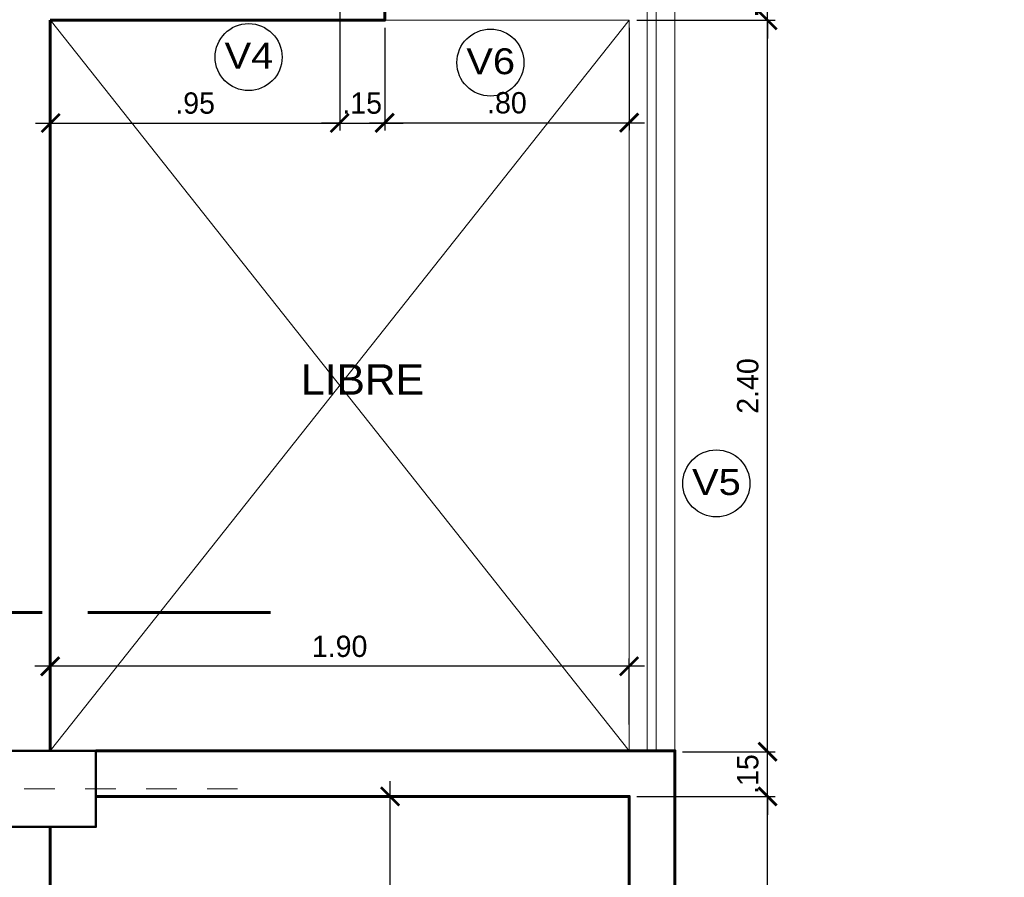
# Model space of a CAD drawing. Header units: metres. Extents: x -13 to 533, y -25 to 219.
# Tile 26 of 99: x 14.48 to 17.71, y 3.28 to 6.1. Entities that reach past the tile are written whole.
import ezdxf

# ---------------------------------------------------------------- set-up
doc = ezdxf.new("R2010")
doc.units = ezdxf.units.M
doc.linetypes.add('ACAD_ISO10W100', pattern=[18, 12, -3, 0, -3])
doc.linetypes.add('DASHDOT', pattern=[1, 0.5, -0.25, 0, -0.25])
for name, color, linetype, lineweight in [('COLUMNAS', 5, 'Continuous', 80), ('CORTES', 252, 'Continuous', 25), ('COTAS', 4, 'Continuous', 13), ('EJES', 251, 'Continuous', 20), ('Pluma 0.2', 252, 'Continuous', 20), ('PLUMA 0.8', 1, 'Continuous', 60)]:
    doc.layers.add(name, color=color, linetype=linetype, lineweight=lineweight)
doc.styles.add('STYLE1', font='arial.ttf', dxfattribs={"height": 0.3})
doc.styles.add('TEXTOCENT', font='GOTHIC.TTF')
doc.styles.add('TXTSHX', font='arial.ttf', dxfattribs={"height": 0.1})
doc.dimstyles.new('PLANTA50', dxfattribs={"dimscale": 0.5, "dimtxt": 0.2, "dimasz": 0.15, "dimexe": 0.1, "dimexo": 0.1, "dimgap": 0.1, "dimtad": 2, "dimzin": 7, "dimdsep": 46, "dimtxsty": 'TEXTOCENT', "dimblk": 'ARCHTICK', "dimcen": 0.2, "dimdle": 0.1, "dimclrd": 8, "dimclre": 8, "dimclrt": 256, "dimaunit": 1, "dimadec": 0, "dimazin": 0, "dimtfac": 1, "dimtix": 1, "dimtmove": 2, "dimatfit": 3, "dimldrblk": 'ARCHTICK', "dimfxl": 1, "dimtolj": 1, "dimtzin": 0, "dimarcsym": 0})

# ---------------------------------------------------------------- blocks, each defined once
blk = doc.blocks.new('_ARCHTICK')
at = {"color": 0, "linetype": 'ByBlock', "const_width": 0.15}
blk.add_lwpolyline([(-0.5, -0.5), (0.5, 0.5)], dxfattribs=at)
blk = doc.blocks.new('*D221')
at = {"layer": 'COTAS', "color": 251, "linetype": 'Continuous', "lineweight": -2, "transparency": 16777216}
for p, q in [((15.6954, 2.6), (15.6954, 3.6)), ((15.9511, 3.55), (15.6704, 3.55)), ((15.9511, 2.65), (15.6704, 2.65))]:
    blk.add_line(p, q, dxfattribs=at)
at = {"layer": 'Defpoints', "color": 0, "linetype": 'Continuous', "lineweight": 5, "transparency": 16777216}
for p in [(15.6954, 3.55), (15.9761, 3.55), (15.9761, 2.65)]:
    blk.add_point(p, dxfattribs=at)
at = {"layer": 'COTAS', "color": 251, "linetype": 'Continuous', "lineweight": -2, "transparency": 16777216, "xscale": 0.06, "yscale": 0.06, "zscale": 0.06}
for p, rotation in [((15.6954, 3.55), 90), ((15.6954, 2.65), 270)]:
    blk.add_blockref('_ARCHTICK', p, dxfattribs=dict(at, rotation=rotation))
at = {"layer": 'COTAS', "color": 2, "linetype": 'Continuous', "lineweight": 5, "transparency": 16777216, "insert": (15.6304, 3.1), "char_height": 0.07, "attachment_point": 5, "rotation": 90}
blk.add_mtext('\\A1;.90', dxfattribs=at)
blk = doc.blocks.new('A$C7ABB6997')
at = {"layer": 'EJES', "color": 250, "linetype": 'DASHDOT', "ltscale": 0.01}
blk.add_line((0.22, 0.6), (0.22, 2.75), dxfattribs=at)
at = {"layer": 'EJES', "color": 250, "lineweight": 40}
blk.add_circle((0.22, 2.97), 0.22, dxfattribs=at)
blk = doc.blocks.new('*D269')
at = {"layer": 'COTAS', "color": 251, "linetype": 'Continuous', "lineweight": -2, "transparency": 16777216}
for p, q in [((16.5297, 3.9773), (14.53, 3.9773)), ((14.58, 3.7832), (14.58, 4.0023)), ((16.4797, 3.7856), (16.4797, 4.0023))]:
    blk.add_line(p, q, dxfattribs=at)
at = {"layer": 'Defpoints', "color": 0, "linetype": 'Continuous', "lineweight": 5, "transparency": 16777216}
for p in [(14.58, 3.9773), (14.58, 3.7582), (16.4797, 3.7606)]:
    blk.add_point(p, dxfattribs=at)
at = {"layer": 'COTAS', "color": 251, "linetype": 'Continuous', "lineweight": -2, "transparency": 16777216, "xscale": 0.06, "yscale": 0.06, "zscale": 0.06, "rotation": 180}
blk.add_blockref('_ARCHTICK', (14.58, 3.9773), dxfattribs=at)
at = {"layer": 'COTAS', "color": 251, "linetype": 'Continuous', "lineweight": -2, "transparency": 16777216, "xscale": 0.06, "yscale": 0.06, "zscale": 0.06}
blk.add_blockref('_ARCHTICK', (16.4797, 3.9773), dxfattribs=at)
at = {"layer": 'COTAS', "color": 2, "linetype": 'Continuous', "lineweight": 5, "transparency": 16777216, "insert": (15.5299, 4.0423), "char_height": 0.07, "attachment_point": 5}
blk.add_mtext('\\A1;1.90', dxfattribs=at)
blk = doc.blocks.new('*D287')
at = {"layer": 'COTAS', "color": 251, "linetype": 'Continuous', "lineweight": -2, "transparency": 16777216}
for p, q in [((16.9343, 1.2), (16.9343, 3.6)), ((16.505, 3.55), (16.9593, 3.55)), ((16.655, 1.25), (16.9593, 1.25))]:
    blk.add_line(p, q, dxfattribs=at)
at = {"layer": 'Defpoints', "color": 0, "linetype": 'Continuous', "lineweight": 5, "transparency": 16777216}
for p in [(16.48, 3.55), (16.9343, 3.55), (16.63, 1.25)]:
    blk.add_point(p, dxfattribs=at)
at = {"layer": 'COTAS', "color": 251, "linetype": 'Continuous', "lineweight": -2, "transparency": 16777216, "xscale": 0.06, "yscale": 0.06, "zscale": 0.06}
for p, rotation in [((16.9343, 3.55), 90), ((16.9343, 1.25), 270)]:
    blk.add_blockref('_ARCHTICK', p, dxfattribs=dict(at, rotation=rotation))
at = {"layer": 'COTAS', "color": 2, "linetype": 'Continuous', "lineweight": 5, "transparency": 16777216, "insert": (16.8693, 2.4), "char_height": 0.07, "attachment_point": 5, "rotation": 90}
blk.add_mtext('\\A1;2.30', dxfattribs=at)
blk = doc.blocks.new('*D288')
at = {"layer": 'COTAS', "color": 251, "linetype": 'Continuous', "lineweight": -2, "transparency": 16777216}
for p, q in [((16.9343, 3.6967), (16.9343, 3.7567)), ((16.6547, 3.6967), (16.9593, 3.6967)), ((16.9343, 3.55), (16.9343, 3.6967)), ((16.505, 3.55), (16.9593, 3.55)), ((16.9343, 3.55), (16.9343, 3.49))]:
    blk.add_line(p, q, dxfattribs=at)
at = {"layer": 'Defpoints', "color": 0, "linetype": 'Continuous', "lineweight": 5, "transparency": 16777216}
for p in [(16.6297, 3.6967), (16.9343, 3.6967), (16.48, 3.55)]:
    blk.add_point(p, dxfattribs=at)
at = {"layer": 'COTAS', "color": 251, "linetype": 'Continuous', "lineweight": -2, "transparency": 16777216, "xscale": 0.06, "yscale": 0.06, "zscale": 0.06}
for p, rotation in [((16.9343, 3.6967), 270), ((16.9343, 3.55), 90)]:
    blk.add_blockref('_ARCHTICK', p, dxfattribs=dict(at, rotation=rotation))
at = {"layer": 'COTAS', "color": 2, "linetype": 'Continuous', "lineweight": 5, "transparency": 16777216, "insert": (16.8693, 3.6234), "char_height": 0.07, "attachment_point": 5, "rotation": 90}
blk.add_mtext('\\A1;.15', dxfattribs=at)
blk = doc.blocks.new('*D289')
at = {"layer": 'COTAS', "color": 251, "linetype": 'Continuous', "lineweight": -2, "transparency": 16777216}
for p, q in [((16.9343, 3.6467), (16.9343, 6.1481)), ((16.5047, 6.0981), (16.9593, 6.0981)), ((16.6547, 3.6967), (16.9593, 3.6967))]:
    blk.add_line(p, q, dxfattribs=at)
at = {"layer": 'Defpoints', "color": 0, "linetype": 'Continuous', "lineweight": 5, "transparency": 16777216}
for p in [(16.4797, 6.0981), (16.9343, 6.0981), (16.6297, 3.6967)]:
    blk.add_point(p, dxfattribs=at)
at = {"layer": 'COTAS', "color": 251, "linetype": 'Continuous', "lineweight": -2, "transparency": 16777216, "xscale": 0.06, "yscale": 0.06, "zscale": 0.06}
for p, rotation in [((16.9343, 6.0981), 90), ((16.9343, 3.6967), 270)]:
    blk.add_blockref('_ARCHTICK', p, dxfattribs=dict(at, rotation=rotation))
at = {"layer": 'COTAS', "color": 2, "linetype": 'Continuous', "lineweight": 5, "transparency": 16777216, "insert": (16.8693, 4.8974), "char_height": 0.07, "attachment_point": 5, "rotation": 90}
blk.add_mtext('\\A1;2.40', dxfattribs=at)
blk = doc.blocks.new('*D290')
at = {"layer": 'COTAS', "color": 251, "linetype": 'Continuous', "lineweight": -2, "transparency": 16777216}
for p, q in [((16.9343, 6.2467), (16.9343, 6.3067)), ((16.6547, 6.2467), (16.9593, 6.2467)), ((16.9343, 6.0981), (16.9343, 6.2467)), ((16.5047, 6.0981), (16.9593, 6.0981)), ((16.9343, 6.0981), (16.9343, 6.0381))]:
    blk.add_line(p, q, dxfattribs=at)
at = {"layer": 'Defpoints', "color": 0, "linetype": 'Continuous', "lineweight": 5, "transparency": 16777216}
for p in [(16.6297, 6.2467), (16.9343, 6.2467), (16.4797, 6.0981)]:
    blk.add_point(p, dxfattribs=at)
at = {"layer": 'COTAS', "color": 251, "linetype": 'Continuous', "lineweight": -2, "transparency": 16777216, "xscale": 0.06, "yscale": 0.06, "zscale": 0.06}
for p, rotation in [((16.9343, 6.2467), 270), ((16.9343, 6.0981), 90)]:
    blk.add_blockref('_ARCHTICK', p, dxfattribs=dict(at, rotation=rotation))
at = {"layer": 'COTAS', "color": 2, "linetype": 'Continuous', "lineweight": 5, "transparency": 16777216, "insert": (16.8693, 6.1724), "char_height": 0.07, "attachment_point": 5, "rotation": 90}
blk.add_mtext('\\A1;.15', dxfattribs=at)
blk = doc.blocks.new('*D320')
at = {"layer": 'COTAS', "color": 251, "linetype": 'Continuous', "lineweight": -2, "transparency": 16777216}
for p, q in [((16.63, 3.4214), (16.63, 2.9821)), ((20.28, 3.4214), (20.28, 2.9821)), ((16.58, 3.0071), (20.33, 3.0071))]:
    blk.add_line(p, q, dxfattribs=at)
at = {"layer": 'Defpoints', "color": 0, "linetype": 'Continuous', "lineweight": 5, "transparency": 16777216}
for p in [(16.63, 3.4464), (20.28, 3.4464), (20.28, 3.0071)]:
    blk.add_point(p, dxfattribs=at)
at = {"layer": 'COTAS', "color": 251, "linetype": 'Continuous', "lineweight": -2, "transparency": 16777216, "xscale": 0.06, "yscale": 0.06, "zscale": 0.06, "rotation": 180}
blk.add_blockref('_ARCHTICK', (16.63, 3.0071), dxfattribs=at)
at = {"layer": 'COTAS', "color": 251, "linetype": 'Continuous', "lineweight": -2, "transparency": 16777216, "xscale": 0.06, "yscale": 0.06, "zscale": 0.06}
blk.add_blockref('_ARCHTICK', (20.28, 3.0071), dxfattribs=at)
at = {"layer": 'COTAS', "color": 2, "linetype": 'Continuous', "lineweight": 5, "transparency": 16777216, "insert": (18.455, 3.0721), "char_height": 0.07, "attachment_point": 5}
blk.add_mtext('\\A1;3.65', dxfattribs=at)
blk = doc.blocks.new('*D321')
at = {"layer": 'COTAS', "color": 251, "linetype": 'Continuous', "lineweight": -2, "transparency": 16777216}
for p, q in [((15.53, 6.225), (15.53, 5.7358)), ((14.5815, 6.0731), (14.5815, 5.7358)), ((14.5315, 5.7608), (15.58, 5.7608))]:
    blk.add_line(p, q, dxfattribs=at)
at = {"layer": 'Defpoints', "color": 0, "linetype": 'Continuous', "lineweight": 5, "transparency": 16777216}
for p in [(15.53, 6.25), (14.5815, 6.0981), (15.53, 5.7608)]:
    blk.add_point(p, dxfattribs=at)
at = {"layer": 'COTAS', "color": 251, "linetype": 'Continuous', "lineweight": -2, "transparency": 16777216, "xscale": 0.06, "yscale": 0.06, "zscale": 0.06, "rotation": 180}
blk.add_blockref('_ARCHTICK', (14.5815, 5.7608), dxfattribs=at)
at = {"layer": 'COTAS', "color": 251, "linetype": 'Continuous', "lineweight": -2, "transparency": 16777216, "xscale": 0.06, "yscale": 0.06, "zscale": 0.06}
blk.add_blockref('_ARCHTICK', (15.53, 5.7608), dxfattribs=at)
at = {"layer": 'COTAS', "color": 2, "linetype": 'Continuous', "lineweight": 5, "transparency": 16777216, "insert": (15.0557, 5.8258), "char_height": 0.07, "attachment_point": 5}
blk.add_mtext('\\A1;.95', dxfattribs=at)
blk = doc.blocks.new('*D322')
at = {"layer": 'COTAS', "color": 251, "linetype": 'Continuous', "lineweight": -2, "transparency": 16777216}
for p, q in [((15.53, 6.225), (15.53, 5.7358)), ((15.6778, 6.0731), (15.6778, 5.7358)), ((15.53, 5.7608), (15.47, 5.7608)), ((15.53, 5.7608), (15.6778, 5.7608)), ((15.6778, 5.7608), (15.7378, 5.7608))]:
    blk.add_line(p, q, dxfattribs=at)
at = {"layer": 'Defpoints', "color": 0, "linetype": 'Continuous', "lineweight": 5, "transparency": 16777216}
for p in [(15.53, 6.25), (15.6778, 6.0981), (15.6778, 5.7608)]:
    blk.add_point(p, dxfattribs=at)
at = {"layer": 'COTAS', "color": 251, "linetype": 'Continuous', "lineweight": -2, "transparency": 16777216, "xscale": 0.06, "yscale": 0.06, "zscale": 0.06}
blk.add_blockref('_ARCHTICK', (15.53, 5.7608), dxfattribs=at)
at = {"layer": 'COTAS', "color": 251, "linetype": 'Continuous', "lineweight": -2, "transparency": 16777216, "xscale": 0.06, "yscale": 0.06, "zscale": 0.06, "rotation": 180}
blk.add_blockref('_ARCHTICK', (15.6778, 5.7608), dxfattribs=at)
at = {"layer": 'COTAS', "color": 2, "linetype": 'Continuous', "lineweight": 5, "transparency": 16777216, "insert": (15.6039, 5.8258), "char_height": 0.07, "attachment_point": 5}
blk.add_mtext('\\A1;.15', dxfattribs=at)
blk = doc.blocks.new('*D323')
at = {"layer": 'COTAS', "color": 251, "linetype": 'Continuous', "lineweight": -2, "transparency": 16777216}
for p, q in [((15.6778, 6.0731), (15.6778, 5.7368)), ((16.4797, 6.0728), (16.4797, 5.7368)), ((15.6278, 5.7618), (16.5297, 5.7618))]:
    blk.add_line(p, q, dxfattribs=at)
at = {"layer": 'Defpoints', "color": 0, "linetype": 'Continuous', "lineweight": 5, "transparency": 16777216}
for p in [(15.6778, 6.0981), (16.4797, 6.0978), (16.4797, 5.7618)]:
    blk.add_point(p, dxfattribs=at)
at = {"layer": 'COTAS', "color": 251, "linetype": 'Continuous', "lineweight": -2, "transparency": 16777216, "xscale": 0.06, "yscale": 0.06, "zscale": 0.06, "rotation": 180}
blk.add_blockref('_ARCHTICK', (15.6778, 5.7618), dxfattribs=at)
at = {"layer": 'COTAS', "color": 251, "linetype": 'Continuous', "lineweight": -2, "transparency": 16777216, "xscale": 0.06, "yscale": 0.06, "zscale": 0.06}
blk.add_blockref('_ARCHTICK', (16.4797, 5.7618), dxfattribs=at)
at = {"layer": 'COTAS', "color": 2, "linetype": 'Continuous', "lineweight": 5, "transparency": 16777216, "insert": (16.0788, 5.8268), "char_height": 0.07, "attachment_point": 5}
blk.add_mtext('\\A1;.80', dxfattribs=at)

msp = doc.modelspace()

# ---------------------------------------------------------------- linework, layer by layer
at = {"linetype": 'Continuous'}
for centre in [(15.2311, 5.9771), (16.0247, 5.959), (16.766, 4.5775)]:
    msp.add_circle(centre, 0.11, dxfattribs=at)
at = {"layer": 'COLUMNAS', "linetype": 'Continuous', "lineweight": 50}
msp.add_lwpolyline([(14.73, 3.7), (14.43, 3.7), (14.43, 3.45), (14.73, 3.45)], close=True, dxfattribs=at)
at = {"layer": 'CORTES', "linetype": 'ACAD_ISO10W100', "lineweight": 60, "ltscale": 0.05}
msp.add_lwpolyline([(15.3033, 4.1537), (12.7095, 4.1537)], dxfattribs=at)
at = {"layer": 'Pluma 0.2', "color": 0}
for points in [[(16.6297, 3.6967), (16.6297, 6.2467), (15.678, 6.2467)], [(16.4797, 3.6967), (16.4797, 6.0981), (15.6778, 6.0981)]]:
    msp.add_lwpolyline(points, dxfattribs=at)
at = {"layer": 'Pluma 0.2', "color": 0, "linetype": 'Continuous', "lineweight": 5}
for points in [[(16.5688, 3.6967), (16.5688, 6.1858), (15.678, 6.1858)], [(16.5388, 3.6967), (16.5388, 6.1558), (15.678, 6.1558)], [(16.48, 3.7), (14.58, 6.1)], [(16.48, 6.0981), (14.58, 3.7)]]:
    msp.add_lwpolyline(points, dxfattribs=at)
at = {"layer": 'PLUMA 0.8'}
for points in [[(14.58, 6.0981), (15.6778, 6.0981), (15.68, 7.4), (15.53, 7.4), (15.53, 6.25), (14.73, 6.25), (14.73, 6.25), (14.73, 6.25)], [(14.58, 6.0981), (14.58, 3.7)], [(14.73, 3.7), (16.63, 3.7), (16.63, 1.25), (16.48, 1.25), (16.48, 3.55), (14.73, 3.55)], [(14.58, 3.45), (14.58, 0.25), (14.73, 0.25)]]:
    msp.add_lwpolyline(points, dxfattribs=at)

# ---------------------------------------------------------------- block references
at = {"layer": 'EJES', "ltscale": 0.5, "rotation": 90.00000000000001}
msp.add_blockref('A$C7ABB6997', (15.7952, 3.355), dxfattribs=at)

# ---------------------------------------------------------------- texts
at = {"color": 9, "linetype": 'Continuous', "style": 'STYLE1', "width": 1.1}
for s, p in [('V4', (15.1524, 5.9391)), ('V6', (15.9457, 5.921)), ('V5', (16.6864, 4.5395))]:
    msp.add_text(s, height=0.085, dxfattribs=at).set_placement(p)
at = {"layer": 'COTAS', "color": 9, "style": 'TXTSHX'}
msp.add_text('LIBRE', height=0.1, dxfattribs=at).set_placement((15.4031, 4.8687))

# ---------------------------------------------------------------- dimensions: what is measured, and where the dimension line sits
at = {"layer": 'COTAS', "linetype": 'Continuous', "lineweight": 5}
for base, p1, p2, angle, picture, middle in [((16.9343, 6.2467), (16.4797, 6.0981), (16.6297, 6.2467), 90, '*D290', (16.8693, 6.1724)), ((16.9343, 6.0981), (16.6297, 3.6967), (16.4797, 6.0981), 90, '*D289', (16.8693, 4.8974)), ((14.58, 3.9773), (16.4797, 3.7606), (14.58, 3.7582), 180, '*D269', (15.5299, 4.0423)), ((16.9343, 3.6967), (16.48, 3.55), (16.6297, 3.6967), 90, '*D288', (16.8693, 3.6234)), ((15.6954, 3.55), (15.9761, 2.65), (15.9761, 3.55), 90, '*D221', (15.6304, 3.1)), ((16.9343, 3.55), (16.63, 1.25), (16.48, 3.55), 90, '*D287', (16.8693, 2.4))]:
    dim = msp.add_linear_dim(base=base, p1=p1, p2=p2, angle=angle, dimstyle='PLANTA50', override={"dimtxt": 0.14, "dimasz": 0.12, "dimexe": 0.05, "dimexo": 0.05, "dimgap": 0.06, "dimtad": 1, "dimtxsty": 'Standard', "dimclrd": 251, "dimclre": 251, "dimclrt": 2}, dxfattribs=at)
    dim.commit()
    dim.dimension.update_dxf_attribs({"geometry": picture, "text_midpoint": middle})
for base, p1, p2, picture, middle in [((15.53, 5.7608), (14.5815, 6.0981), (15.53, 6.25), '*D321', (15.0557, 5.8258)), ((15.6778, 5.7608), (15.53, 6.25), (15.6778, 6.0981), '*D322', (15.6039, 5.8258)), ((16.4797, 5.7618), (15.6778, 6.0981), (16.4797, 6.0978), '*D323', (16.0788, 5.8268)), ((20.28, 3.0071), (16.63, 3.4464), (20.28, 3.4464), '*D320', (18.455, 3.0721))]:
    dim = msp.add_linear_dim(base=base, p1=p1, p2=p2, dimstyle='PLANTA50', override={"dimtxt": 0.14, "dimasz": 0.12, "dimexe": 0.05, "dimexo": 0.05, "dimgap": 0.06, "dimtad": 1, "dimtxsty": 'Standard', "dimclrd": 251, "dimclre": 251, "dimclrt": 2}, dxfattribs=at)
    dim.commit()
    dim.dimension.update_dxf_attribs({"geometry": picture, "text_midpoint": middle})

doc.saveas('drawing.dxf')
